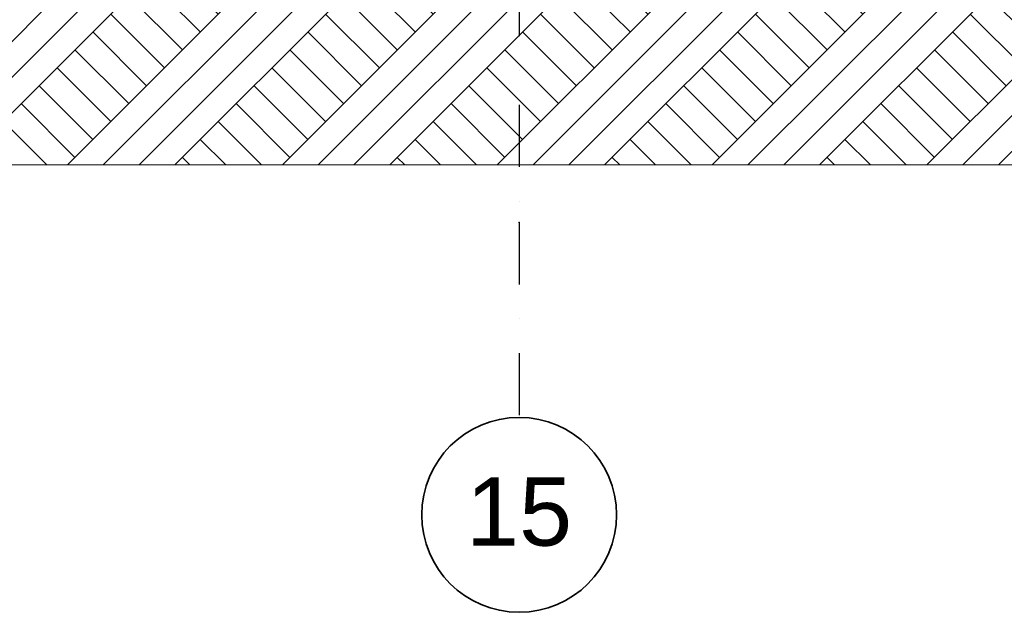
# Model space of a CAD drawing. Header units: millimetres. Extents: x -3848 to 115359, y -22918 to 12821.
# Tile 40 of 51: x 62872 to 67926, y -22918 to -19877. Entities that reach past the tile are written whole.
import ezdxf
from ezdxf.enums import TextEntityAlignment as Align

# ---------------------------------------------------------------- set-up
doc = ezdxf.new("R2010")
doc.units = ezdxf.units.MM
doc.header["$MEASUREMENT"] = 0
doc.linetypes.add('Dot & Dashed', pattern=[670.277762, 317.5, -176.388889, 0, -176.388874])
for name, color, linetype, lineweight in [('_2D maapind_Pen_No__101', 252, 'Continuous', 13), ('New_010_Teljed_Pen_No__1', 7, 'Continuous', 13), ('New_010_Teljed_Pen_No__7', 7, 'Continuous', 35)]:
    doc.layers.add(name, color=color, linetype=linetype, lineweight=lineweight)
doc.layers.add('_2D maapind_Pen_No__102', color=7, linetype='Continuous', lineweight=13, true_color=0xcccccc)
doc.layers.add('New_010_Teljed_Pen_No__48', color=7, linetype='Continuous', lineweight=25, true_color=0xa80f02)
doc.layers.add('New_010_Teljed', color=7, linetype='Continuous')
doc.styles.add('GENERATED_STYLE_1', font='arial.ttf')

# ---------------------------------------------------------------- blocks, each defined once
blk = doc.blocks.new('Standard grid marker[8]_2', base_point=(65435.6, -7918.5))
at = {"layer": 'New_010_Teljed_Pen_No__48', "color": 14, "linetype": 'Dot & Dashed', "lineweight": 25, "true_color": 0xa80f02}
for p, q in [((65435.6, -8918.5), (65435.6, -20918.5)), ((65435.6, -20918.5), (65435.6, -21918.5))]:
    blk.add_line(p, q, dxfattribs=at)
blk.add_point((65435.6, -20918.5), dxfattribs=at)
blk.add_point((65435.6, -20918.5), dxfattribs=at)
at = {"layer": 'New_010_Teljed_Pen_No__7', "color": 7, "linetype": 'Continuous', "lineweight": 35}
blk.add_circle((65435.6, -22418.5), 500, dxfattribs=at)
at = {"layer": 'New_010_Teljed_Pen_No__1', "color": 7, "lineweight": 13, "style": 'GENERATED_STYLE_1'}
for tag, p in [('AC_MarkerText_1_0', (65435.6, -7401.4)), ('AC_MarkerText_1_1', (65435.6, -22401.4))]:
    blk.add_attdef(tag, text='', height=350, rotation=360, dxfattribs=at).set_placement(p, align=Align.MIDDLE_CENTER)

msp = doc.modelspace()

# ---------------------------------------------------------------- hatches: boundary and pattern name
at = {"layer": '_2D maapind_Pen_No__102', "linetype": 'Continuous', "lineweight": 13, "true_color": 0xcccccc}
h = msp.add_hatch(dxfattribs=at)
h.set_pattern_fill('Earth_0002', color=254, style=0, pattern_type=2)
h.set_pattern_definition([(45, (-4225, -17918.5), (-275.7716, 275.7716), []), (45, (-4316.9, -17826.56), (-551.543, 551.543), []), (45, (-4408.8, -17734.6), (-551.543, 551.543), []), (135, (-4500.76, -17642.71), (91.92388, 91.92388), [390, -390])])
h.paths.add_polyline_path([(54781.5, -20622.5), (54781.5, -19518.5), (65945.6, -19518.5), (65945.6, -17918.5), (68895.7, -17939.9), (74558.3, -18123.1), (74558.3, -20622.5)])

# ---------------------------------------------------------------- linework, layer by layer
at = {"layer": '_2D maapind_Pen_No__101', "color": 252, "linetype": 'Continuous', "lineweight": 13, "flags": 128}
msp.add_lwpolyline([(54781.5, -20622.5), (54781.5, -19518.5), (65945.6, -19518.5), (65945.6, -17918.5), (68895.7, -17939.9), (74558.3, -18123.1), (74558.3, -20622.5)], close=True, dxfattribs=at)

# ---------------------------------------------------------------- block references
at = {"layer": 'New_010_Teljed', "color": 8, "linetype": 'Continuous', "lineweight": 15}
ref = msp.add_blockref('Standard grid marker[8]_2', (65435.6, -7918.5), dxfattribs=at)
ref.add_attrib('AC_MarkerText_1_1', '15', dxfattribs={"layer": 'New_010_Teljed_Pen_No__1', "color": 7, "lineweight": 13, "height": 350, "rotation": 360, "style": 'GENERATED_STYLE_1'}).set_placement((65435.6, -22401.4), align=Align.MIDDLE_CENTER)

doc.saveas('drawing.dxf')
